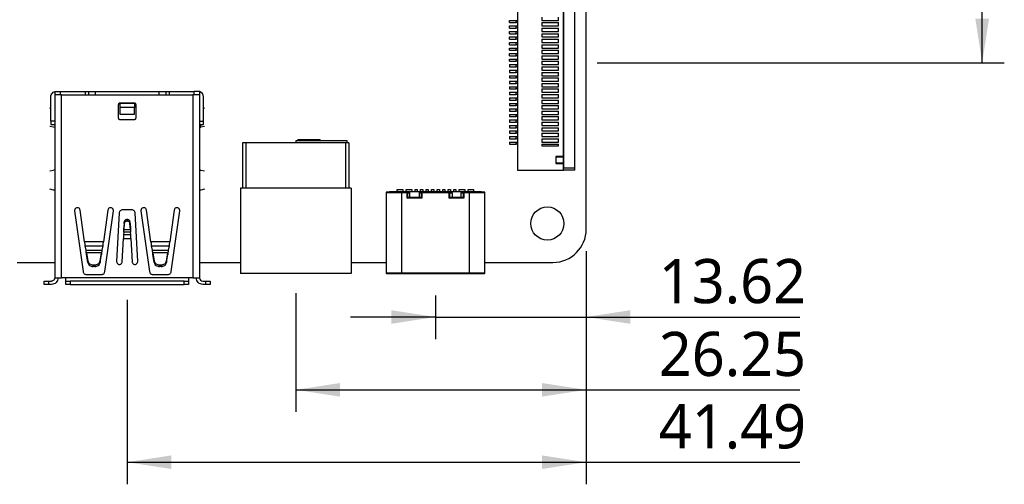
# Model space of a CAD drawing. Header units: millimetres. Extents: x 3 to 207, y 3 to 294.
# Tile 73 of 94: x 113 to 158, y 205 to 226. Entities that reach past the tile are written whole.
import ezdxf

# ---------------------------------------------------------------- set-up
doc = ezdxf.new("R2010")
doc.units = ezdxf.units.MM
doc.layers.add('几何体', color=7, linetype='Continuous')
doc.layers.add('尺寸', color=3, linetype='Continuous')
doc.styles.add('SLDTEXTSTYLE0', font='Microsoft YaHei.ttf')
doc.dimstyles.new('SLDDIMSTYLE1', dxfattribs={"dimtxt": 2, "dimasz": 3.5, "dimexe": 0, "dimexo": 0.0625, "dimgap": 0.5, "dimtad": 1, "dimlfac": 2, "dimrnd": 1e-09, "dimzin": 12, "dimdsep": 46, "dimtxsty": 'SLDTEXTSTYLE0', "dimsah": 1, "dimcen": 0.09, "dimadec": 0, "dimazin": 3, "dimtfac": 1, "dimtmove": 0, "dimatfit": 0, "dimfxl": 0, "dimfrac": 2, "dimtolj": 1, "dimtzin": 12, "dimarcsym": 0})
doc.dimstyles.new('SLDDIMSTYLE3', dxfattribs={"dimtxt": 2, "dimasz": 3.5, "dimexe": 0, "dimexo": 0.0625, "dimgap": 0.5, "dimtad": 1, "dimlfac": 2, "dimrnd": 1e-09, "dimzin": 12, "dimdsep": 46, "dimtxsty": 'SLDTEXTSTYLE0', "dimsah": 1, "dimcen": 0.09, "dimadec": 0, "dimazin": 3, "dimtfac": 1, "dimtofl": 0, "dimtmove": 0, "dimatfit": 3, "dimfxl": 0, "dimfrac": 2, "dimtolj": 1, "dimtzin": 12, "dimarcsym": 0})

# ---------------------------------------------------------------- blocks, each defined once
blk = doc.blocks.new('_D_4')
at = {"layer": '尺寸', "transparency": 16777216}
for p, q in [((138.875, 215.748), (138.875, 211.776)), ((132.065, 213.748), (132.065, 211.776)), ((132.065, 212.776), (128.219, 212.776)), ((132.065, 212.776), (138.875, 212.776)), ((138.875, 212.776), (148.529, 212.776))]:
    blk.add_line(p, q, dxfattribs=at)
for points in [[(132.065, 212.776), (130.065, 213.084), (130.065, 212.468)], [(138.875, 212.776), (140.875, 212.468), (140.875, 213.084)]]:
    blk.add_solid(points, dxfattribs=at)
at = {"layer": '尺寸', "transparency": 16777216, "insert": (142.157, 215.4), "char_height": 2, "attachment_point": 1, "style": 'SLDTEXTSTYLE0'}
blk.add_mtext('13.62', dxfattribs=at)
blk = doc.blocks.new('_D_5')
at = {"layer": '尺寸', "transparency": 16777216}
for p, q in [((138.875, 215.748), (138.875, 205.211)), ((118.13, 213.548), (118.13, 205.211)), ((118.13, 206.211), (138.875, 206.211)), ((138.875, 206.211), (148.529, 206.211))]:
    blk.add_line(p, q, dxfattribs=at)
for points in [[(118.13, 206.211), (120.13, 205.903), (120.13, 206.519)], [(138.875, 206.211), (136.875, 206.519), (136.875, 205.903)]]:
    blk.add_solid(points, dxfattribs=at)
at = {"layer": '尺寸', "transparency": 16777216, "insert": (142.157, 208.835), "char_height": 2, "attachment_point": 1, "style": 'SLDTEXTSTYLE0'}
blk.add_mtext('41.49', dxfattribs=at)
blk = doc.blocks.new('_D_20')
at = {"layer": '尺寸', "transparency": 16777216}
for p, q in [((138.375, 255.248), (157.773, 255.248)), ((156.773, 224.263), (156.773, 255.248)), ((139.367, 224.263), (157.773, 224.263))]:
    blk.add_line(p, q, dxfattribs=at)
for points in [[(156.773, 255.248), (156.465, 253.248), (157.08, 253.248)], [(156.773, 224.263), (157.08, 226.263), (156.465, 226.263)]]:
    blk.add_solid(points, dxfattribs=at)
at = {"layer": '尺寸', "transparency": 16777216, "insert": (154.149, 247.405), "char_height": 2, "attachment_point": 1, "rotation": 90, "style": 'SLDTEXTSTYLE0'}
blk.add_mtext('61.97', dxfattribs=at)
blk = doc.blocks.new('_D_21')
at = {"layer": '尺寸', "transparency": 16777216}
for p, q in [((138.875, 215.748), (138.875, 208.484)), ((125.75, 213.848), (125.75, 208.484)), ((125.75, 209.484), (138.875, 209.484)), ((138.875, 209.484), (148.529, 209.484))]:
    blk.add_line(p, q, dxfattribs=at)
for points in [[(125.75, 209.484), (127.75, 209.176), (127.75, 209.791)], [(138.875, 209.484), (136.875, 209.791), (136.875, 209.176)]]:
    blk.add_solid(points, dxfattribs=at)
at = {"layer": '尺寸', "transparency": 16777216, "insert": (142.157, 212.108), "char_height": 2, "attachment_point": 1, "style": 'SLDTEXTSTYLE0'}
blk.add_mtext('26.25', dxfattribs=at)

msp = doc.modelspace()

# ---------------------------------------------------------------- linework, layer by layer
at = {"layer": '几何体'}
for p, q in [((138.8753, 216.7479), (138.8753, 253.748)), ((135.7673, 229.1125), (135.7673, 219.4125)), ((137.866, 219.5125), (137.866, 229.0125)), ((138.3673, 219.5125), (138.3673, 229.0125)), ((137.856, 220.032), (137.856, 228.4931)), ((135.4173, 226.0875), (135.4173, 226.1875)), ((135.4173, 226.1875), (135.7173, 226.1875)), ((135.4173, 226.0875), (135.7173, 226.0875)), ((135.7173, 226.0875), (135.7173, 226.1875)), ((135.7173, 226.1875), (135.7673, 226.1875)), ((135.7673, 226.0875), (135.7173, 226.0875)), ((136.8673, 226.3375), (136.8673, 226.1875)), ((136.8673, 226.1875), (137.6173, 226.1875)), ((136.8673, 226.0875), (137.6173, 226.0875)), ((136.8673, 226.0875), (136.8673, 225.9375)), ((137.6173, 226.1875), (137.6173, 226.3375)), ((137.6173, 225.9375), (137.6173, 226.0875)), ((135.4173, 225.8375), (135.4173, 225.9375)), ((135.4173, 225.9375), (135.7173, 225.9375)), ((135.4173, 225.8375), (135.7173, 225.8375)), ((135.4173, 225.5875), (135.4173, 225.6875)), ((135.4173, 225.6875), (135.7173, 225.6875)), ((135.7173, 225.8375), (135.7173, 225.9375)), ((135.7173, 225.9375), (135.7673, 225.9375)), ((135.7673, 225.8375), (135.7173, 225.8375)), ((135.7173, 225.5875), (135.7173, 225.6875)), ((135.7173, 225.6875), (135.7673, 225.6875)), ((136.8673, 225.9375), (137.6173, 225.9375)), ((136.8673, 225.8375), (137.6173, 225.8375)), ((136.8673, 225.8375), (136.8673, 225.6875)), ((136.8673, 225.6875), (137.6173, 225.6875)), ((137.6173, 225.6875), (137.6173, 225.8375)), ((135.4173, 225.5875), (135.7173, 225.5875)), ((135.4173, 225.3375), (135.4173, 225.4375)), ((135.4173, 225.4375), (135.7173, 225.4375)), ((135.4173, 225.3375), (135.7173, 225.3375)), ((135.4173, 225.0875), (135.4173, 225.1875)), ((135.4173, 225.1875), (135.7173, 225.1875)), ((135.7673, 225.5875), (135.7173, 225.5875)), ((135.7173, 225.3375), (135.7173, 225.4375)), ((135.7173, 225.4375), (135.7673, 225.4375)), ((135.7673, 225.3375), (135.7173, 225.3375)), ((135.7173, 225.0875), (135.7173, 225.1875)), ((135.7173, 225.1875), (135.7673, 225.1875)), ((136.8673, 225.5875), (137.6173, 225.5875)), ((136.8673, 225.5875), (136.8673, 225.4375)), ((136.8673, 225.4375), (137.6173, 225.4375)), ((136.8673, 225.3375), (137.6173, 225.3375)), ((136.8673, 225.3375), (136.8673, 225.1875)), ((136.8673, 225.1875), (137.6173, 225.1875)), ((137.6173, 225.4375), (137.6173, 225.5875)), ((137.6173, 225.1875), (137.6173, 225.3375)), ((135.4173, 225.0875), (135.7173, 225.0875)), ((135.4173, 224.8375), (135.4173, 224.9375)), ((135.4173, 224.9375), (135.7173, 224.9375)), ((135.4173, 224.8375), (135.7173, 224.8375)), ((135.7673, 225.0875), (135.7173, 225.0875)), ((135.7173, 224.8375), (135.7173, 224.9375)), ((135.7173, 224.9375), (135.7673, 224.9375)), ((135.7673, 224.8375), (135.7173, 224.8375)), ((136.8673, 225.0875), (137.6173, 225.0875)), ((136.8673, 225.0875), (136.8673, 224.9375)), ((136.8673, 224.9375), (137.6173, 224.9375)), ((136.8673, 224.8375), (137.6173, 224.8375)), ((136.8673, 224.8375), (136.8673, 224.6875)), ((137.6173, 224.9375), (137.6173, 225.0875)), ((137.6173, 224.6875), (137.6173, 224.8375)), ((135.4173, 224.5875), (135.4173, 224.6875)), ((135.4173, 224.6875), (135.7173, 224.6875)), ((135.4173, 224.5875), (135.7173, 224.5875)), ((135.4173, 224.3375), (135.4173, 224.4375)), ((135.4173, 224.4375), (135.7173, 224.4375)), ((135.4173, 224.3375), (135.7173, 224.3375)), ((135.7173, 224.5875), (135.7173, 224.6875)), ((135.7173, 224.6875), (135.7673, 224.6875)), ((135.7673, 224.5875), (135.7173, 224.5875)), ((135.7173, 224.3375), (135.7173, 224.4375)), ((135.7173, 224.4375), (135.7673, 224.4375)), ((135.7673, 224.3375), (135.7173, 224.3375)), ((136.8673, 224.6875), (137.6173, 224.6875)), ((136.8673, 224.5875), (137.6173, 224.5875)), ((136.8673, 224.5875), (136.8673, 224.4375)), ((136.8673, 224.4375), (137.6173, 224.4375)), ((136.8673, 224.3375), (137.6173, 224.3375)), ((136.8673, 224.3375), (136.8673, 224.1875)), ((137.6173, 224.4375), (137.6173, 224.5875)), ((137.6173, 224.1875), (137.6173, 224.3375)), ((135.4173, 224.1875), (135.4173, 224.0875)), ((135.4173, 224.1875), (135.7173, 224.1875)), ((135.4173, 224.0875), (135.7173, 224.0875)), ((135.4173, 223.9375), (135.4173, 223.8375)), ((135.4173, 223.9375), (135.7173, 223.9375)), ((135.4173, 223.8375), (135.7173, 223.8375)), ((135.7173, 224.0875), (135.7173, 224.1875)), ((135.7173, 224.1875), (135.7673, 224.1875)), ((135.7673, 224.0875), (135.7173, 224.0875)), ((135.7173, 223.8375), (135.7173, 223.9375)), ((135.7173, 223.9375), (135.7673, 223.9375)), ((135.7673, 223.8375), (135.7173, 223.8375)), ((136.8673, 224.1875), (137.6173, 224.1875)), ((136.8673, 224.0875), (137.6173, 224.0875)), ((136.8673, 224.0875), (136.8673, 223.9375)), ((136.8673, 223.9375), (137.6173, 223.9375)), ((136.8673, 223.8375), (137.6173, 223.8375)), ((136.8673, 223.8375), (136.8673, 223.6875)), ((137.6173, 223.9375), (137.6173, 224.0875)), ((137.6173, 223.6875), (137.6173, 223.8375)), ((135.4173, 223.6875), (135.4173, 223.5875)), ((135.4173, 223.6875), (135.7173, 223.6875)), ((135.4173, 223.5875), (135.7173, 223.5875)), ((135.4173, 223.4375), (135.4173, 223.3375)), ((135.4173, 223.4375), (135.7173, 223.4375)), ((135.7173, 223.5875), (135.7173, 223.6875)), ((135.7173, 223.6875), (135.7673, 223.6875)), ((135.7673, 223.5875), (135.7173, 223.5875)), ((135.7173, 223.3375), (135.7173, 223.4375)), ((135.7173, 223.4375), (135.7673, 223.4375)), ((136.8673, 223.6875), (137.6173, 223.6875)), ((136.8673, 223.5875), (137.6173, 223.5875)), ((136.8673, 223.5875), (136.8673, 223.4375)), ((136.8673, 223.4375), (137.6173, 223.4375)), ((137.6173, 223.4375), (137.6173, 223.5875)), ((114.8552, 222.978), (115.1052, 222.978)), ((114.8552, 222.978), (114.8552, 222.828)), ((115.1052, 222.978), (116.2302, 222.978)), ((115.1052, 222.978), (115.1052, 222.828)), ((116.2302, 222.978), (116.2302, 222.828)), ((116.2302, 222.978), (116.3802, 222.978)), ((116.3802, 222.978), (116.3802, 222.828)), ((116.3802, 222.978), (116.6802, 222.978)), ((116.6802, 222.978), (119.5802, 222.978)), ((119.5802, 222.978), (119.8802, 222.978)), ((119.8802, 222.978), (119.8802, 222.828)), ((119.8802, 222.978), (120.0326, 222.978)), ((120.0326, 222.978), (120.0326, 222.828)), ((120.0326, 222.978), (121.1552, 222.978)), ((121.1552, 222.828), (121.1552, 222.978)), ((121.4052, 222.978), (121.1552, 222.978)), ((121.4052, 222.978), (121.4052, 222.828)), ((135.4173, 223.3375), (135.7173, 223.3375)), ((135.4173, 223.1875), (135.4173, 223.0875)), ((135.4173, 223.1875), (135.7173, 223.1875)), ((135.4173, 223.0875), (135.7173, 223.0875)), ((135.7673, 223.3375), (135.7173, 223.3375)), ((135.7173, 223.0875), (135.7173, 223.1875)), ((135.7173, 223.1875), (135.7673, 223.1875)), ((135.7673, 223.0875), (135.7173, 223.0875)), ((136.8673, 223.3375), (137.6173, 223.3375)), ((136.8673, 223.3375), (136.8673, 223.1875)), ((136.8673, 223.1875), (137.6173, 223.1875)), ((136.8673, 223.0875), (137.6173, 223.0875)), ((136.8673, 223.0875), (136.8673, 222.9375)), ((137.6173, 223.1875), (137.6173, 223.3375)), ((137.6173, 222.9375), (137.6173, 223.0875)), ((114.6802, 221.628), (114.6802, 222.728)), ((114.8552, 222.828), (114.8552, 214.548)), ((115.1552, 214.548), (115.1552, 222.828)), ((115.1552, 222.828), (121.1052, 222.828)), ((121.1052, 222.828), (121.1052, 214.548)), ((121.4052, 222.828), (121.4052, 214.548)), ((121.5802, 221.628), (121.5802, 222.728)), ((135.4173, 222.9375), (135.4173, 222.8375)), ((135.4173, 222.9375), (135.7173, 222.9375)), ((135.4173, 222.8375), (135.7173, 222.8375)), ((135.4173, 222.6875), (135.4173, 222.5875)), ((135.4173, 222.6875), (135.7173, 222.6875)), ((135.4173, 222.5875), (135.7173, 222.5875)), ((135.7173, 222.8375), (135.7173, 222.9375)), ((135.7173, 222.9375), (135.7673, 222.9375)), ((135.7673, 222.8375), (135.7173, 222.8375)), ((135.7173, 222.5875), (135.7173, 222.6875)), ((135.7173, 222.6875), (135.7673, 222.6875)), ((135.7673, 222.5875), (135.7173, 222.5875)), ((136.8673, 222.9375), (137.6173, 222.9375)), ((136.8673, 222.8375), (137.6173, 222.8375)), ((136.8673, 222.8375), (136.8673, 222.6875)), ((136.8673, 222.6875), (137.6173, 222.6875)), ((136.8673, 222.5875), (137.6173, 222.5875)), ((136.8673, 222.5875), (136.8673, 222.4375)), ((137.6173, 222.6875), (137.6173, 222.8375)), ((137.6173, 222.4375), (137.6173, 222.5875)), ((114.6284, 222.2227), (114.6802, 222.233)), ((117.7302, 222.378), (117.7302, 221.778)), ((118.4552, 222.453), (117.8052, 222.453)), ((117.8052, 222.428), (117.8052, 222.2472)), ((118.4552, 222.428), (117.8052, 222.428)), ((118.4552, 222.2472), (117.8052, 222.2472)), ((117.8052, 222.2472), (117.8052, 221.9555)), ((118.4552, 222.428), (118.4552, 222.2472)), ((118.4552, 221.9555), (118.4552, 222.2472)), ((118.5302, 221.778), (118.5302, 222.378)), ((121.5802, 222.233), (121.6321, 222.2227)), ((135.4173, 222.4375), (135.4173, 222.3375)), ((135.4173, 222.4375), (135.7173, 222.4375)), ((135.4173, 222.3375), (135.7173, 222.3375)), ((135.4173, 222.1875), (135.4173, 222.0875)), ((135.4173, 222.1875), (135.7173, 222.1875)), ((135.4173, 222.0875), (135.7173, 222.0875)), ((135.7173, 222.3375), (135.7173, 222.4375)), ((135.7173, 222.4375), (135.7673, 222.4375)), ((135.7673, 222.3375), (135.7173, 222.3375)), ((135.7173, 222.0875), (135.7173, 222.1875)), ((135.7173, 222.1875), (135.7673, 222.1875)), ((135.7673, 222.0875), (135.7173, 222.0875)), ((136.8673, 222.4375), (137.6173, 222.4375)), ((136.8673, 222.3375), (137.6173, 222.3375)), ((136.8673, 222.3375), (136.8673, 222.1875)), ((136.8673, 222.1875), (137.6173, 222.1875)), ((136.8673, 222.0875), (137.6173, 222.0875)), ((136.8673, 222.0875), (136.8673, 221.9375)), ((137.6173, 222.1875), (137.6173, 222.3375)), ((137.6173, 221.9375), (137.6173, 222.0875)), ((114.8552, 221.628), (114.6802, 221.628)), ((117.8052, 221.9555), (118.4552, 221.9555)), ((117.8052, 221.703), (118.4552, 221.703)), ((121.4052, 221.628), (121.5802, 221.628)), ((121.5802, 221.478), (121.5802, 221.628)), ((135.4173, 221.9375), (135.4173, 221.8375)), ((135.4173, 221.9375), (135.7173, 221.9375)), ((135.4173, 221.8375), (135.7173, 221.8375)), ((135.4173, 221.6875), (135.4173, 221.5875)), ((135.4173, 221.6875), (135.7173, 221.6875)), ((135.7173, 221.8375), (135.7173, 221.9375)), ((135.7173, 221.9375), (135.7673, 221.9375)), ((135.7673, 221.8375), (135.7173, 221.8375)), ((135.7173, 221.5875), (135.7173, 221.6875)), ((135.7173, 221.6875), (135.7673, 221.6875)), ((136.8673, 221.9375), (137.6173, 221.9375)), ((136.8673, 221.8375), (137.6173, 221.8375)), ((136.8673, 221.8375), (136.8673, 221.6875)), ((136.8673, 221.6875), (137.6173, 221.6875)), ((137.6173, 221.6875), (137.6173, 221.8375)), ((114.8057, 221.3579), (114.6284, 221.3932)), ((114.6802, 221.478), (114.8552, 221.478)), ((114.8552, 221.3465), (114.8057, 221.3579)), ((121.4052, 221.478), (121.5802, 221.478)), ((121.4407, 221.478), (121.4407, 221.3545)), ((121.4407, 221.3545), (121.4548, 221.3579)), ((121.6321, 221.3932), (121.4548, 221.3579)), ((135.4173, 221.5875), (135.7173, 221.5875)), ((135.4173, 221.4375), (135.4173, 221.3375)), ((135.4173, 221.4375), (135.7173, 221.4375)), ((135.4173, 221.3375), (135.7173, 221.3375)), ((135.4173, 221.1875), (135.4173, 221.0875)), ((135.4173, 221.1875), (135.7173, 221.1875)), ((135.7673, 221.5875), (135.7173, 221.5875)), ((135.7173, 221.3375), (135.7173, 221.4375)), ((135.7173, 221.4375), (135.7673, 221.4375)), ((135.7673, 221.3375), (135.7173, 221.3375)), ((135.7173, 221.0875), (135.7173, 221.1875)), ((135.7173, 221.1875), (135.7673, 221.1875)), ((136.8673, 221.5875), (137.6173, 221.5875)), ((136.8673, 221.5875), (136.8673, 221.4375)), ((136.8673, 221.4375), (137.6173, 221.4375)), ((136.8673, 221.3375), (137.6173, 221.3375)), ((136.8673, 221.3375), (136.8673, 221.1875)), ((136.8673, 221.1875), (137.6173, 221.1875)), ((137.6173, 221.4375), (137.6173, 221.5875)), ((137.6173, 221.1875), (137.6173, 221.3375)), ((128.075, 220.748), (125.75, 220.748)), ((125.75, 220.748), (125.75, 220.648)), ((125.85, 220.798), (125.85, 220.748)), ((125.85, 220.798), (126.85, 220.798)), ((126.85, 220.748), (126.85, 220.798)), ((128.075, 220.648), (128.075, 220.748)), ((135.4173, 221.0875), (135.7173, 221.0875)), ((135.4173, 220.9375), (135.4173, 220.8375)), ((135.4173, 220.9375), (135.7173, 220.9375)), ((135.4173, 220.8375), (135.7173, 220.8375)), ((135.7673, 221.0875), (135.7173, 221.0875)), ((135.7173, 220.8375), (135.7173, 220.9375)), ((135.7173, 220.9375), (135.7673, 220.9375)), ((135.7673, 220.8375), (135.7173, 220.8375)), ((136.8673, 221.0875), (137.6173, 221.0875)), ((136.8673, 221.0875), (136.8673, 220.9375)), ((136.8673, 220.9375), (137.6173, 220.9375)), ((136.8673, 220.8375), (137.6173, 220.8375)), ((136.8673, 220.8375), (136.8673, 220.6875)), ((137.6173, 220.9375), (137.6173, 221.0875)), ((137.6173, 220.6875), (137.6173, 220.8375)), ((137.866, 221.1125), (137.856, 221.1125)), ((123.35, 220.648), (123.35, 218.598)), ((123.5, 220.648), (123.35, 220.648)), ((123.5, 220.648), (123.5, 218.598)), ((127.9988, 220.648), (123.5, 220.648)), ((127.9988, 220.648), (127.9988, 218.598)), ((128.15, 220.648), (127.9988, 220.648)), ((128.15, 220.648), (128.15, 218.598)), ((135.4173, 220.6875), (135.4173, 220.5875)), ((135.4173, 220.6875), (135.7173, 220.6875)), ((135.4173, 220.5875), (135.7173, 220.5875)), ((135.7173, 220.5875), (135.7173, 220.6875)), ((135.7173, 220.6875), (135.7673, 220.6875)), ((135.7673, 220.5875), (135.7173, 220.5875)), ((136.8673, 220.6875), (137.6173, 220.6875)), ((136.8673, 220.5875), (137.6173, 220.5875)), ((136.8673, 220.5875), (136.8673, 220.5125)), ((136.8673, 220.5125), (137.6173, 220.5125)), ((137.6173, 220.5125), (137.6173, 220.5875)), ((137.856, 220.032), (137.5091, 220.032)), ((137.5091, 220.032), (137.5091, 219.7225)), ((137.5191, 219.7325), (137.5191, 220.022)), ((137.5191, 220.022), (137.856, 220.022)), ((137.856, 219.7325), (137.856, 220.022)), ((114.6284, 219.3827), (114.8057, 219.418)), ((114.8552, 219.4294), (114.8057, 219.418)), ((121.4548, 219.418), (121.6321, 219.3827)), ((135.7673, 219.4125), (137.856, 219.4125)), ((137.5091, 219.7225), (137.856, 219.7225)), ((137.856, 219.7325), (137.5191, 219.7325)), ((137.856, 219.4125), (137.856, 219.7225)), ((138.3673, 219.4125), (137.856, 219.4125)), ((138.3673, 219.5125), (137.866, 219.5125)), ((138.3673, 219.4125), (138.3673, 219.5125)), ((114.8057, 218.5179), (114.6284, 218.5532)), ((114.8552, 218.5065), (114.8057, 218.5179)), ((121.6321, 218.5532), (121.4548, 218.5179)), ((123.25, 218.598), (123.25, 214.748)), ((128.25, 218.598), (123.25, 218.598)), ((128.25, 218.598), (128.25, 214.748)), ((130.34, 218.538), (130.59, 218.538)), ((130.34, 218.448), (130.34, 218.538)), ((130.59, 218.538), (130.59, 218.448)), ((130.74, 218.538), (130.99, 218.538)), ((130.74, 218.448), (130.74, 218.538)), ((130.99, 218.538), (130.99, 218.448)), ((131.1396, 218.538), (131.2396, 218.538)), ((131.1396, 218.448), (131.1396, 218.538)), ((131.2396, 218.538), (131.2396, 218.448)), ((131.3896, 218.538), (131.4896, 218.538)), ((131.3896, 218.448), (131.3896, 218.538)), ((131.4896, 218.538), (131.4896, 218.448)), ((131.64, 218.538), (131.74, 218.538)), ((131.64, 218.448), (131.64, 218.538)), ((131.74, 218.538), (131.74, 218.448)), ((131.89, 218.538), (131.99, 218.538)), ((131.89, 218.448), (131.89, 218.538)), ((131.99, 218.538), (131.99, 218.448)), ((132.14, 218.448), (132.14, 218.538)), ((132.14, 218.538), (132.24, 218.538)), ((132.24, 218.538), (132.24, 218.448)), ((132.39, 218.448), (132.39, 218.538)), ((132.39, 218.538), (132.49, 218.538)), ((132.49, 218.538), (132.49, 218.448)), ((132.64, 218.538), (132.74, 218.538)), ((132.64, 218.448), (132.64, 218.538)), ((132.74, 218.538), (132.74, 218.448)), ((132.89, 218.538), (132.99, 218.538)), ((132.89, 218.448), (132.89, 218.538)), ((132.99, 218.538), (132.99, 218.448)), ((133.14, 218.448), (133.14, 218.538)), ((133.14, 218.538), (133.39, 218.538)), ((133.39, 218.538), (133.39, 218.448)), ((133.54, 218.538), (133.79, 218.538)), ((133.54, 218.448), (133.54, 218.538)), ((133.79, 218.538), (133.79, 218.448)), ((130.53, 218.398), (129.83, 218.398)), ((129.83, 218.398), (129.83, 214.773)), ((130.49, 218.448), (133.64, 218.448)), ((130.53, 218.398), (130.53, 218.423)), ((130.53, 218.423), (130.7884, 218.423)), ((130.53, 218.398), (130.53, 214.773)), ((130.7884, 218.398), (130.53, 218.398)), ((130.7884, 218.398), (130.7884, 218.423)), ((130.8822, 218.423), (130.7884, 218.423)), ((130.8096, 218.398), (130.7884, 218.398)), ((130.7884, 218.148), (130.7884, 218.398)), ((130.7884, 218.148), (130.8096, 218.1692)), ((131.4407, 218.148), (130.7884, 218.148)), ((130.8096, 218.1692), (130.8096, 218.398)), ((130.8096, 218.398), (130.9117, 218.398)), ((131.412, 218.173), (130.8179, 218.173)), ((130.9117, 218.173), (130.9117, 218.398)), ((131.3276, 218.398), (131.4189, 218.398)), ((131.3276, 218.398), (131.3276, 218.173)), ((131.3563, 218.423), (131.4407, 218.423)), ((131.4407, 218.398), (131.4189, 218.398)), ((131.4189, 218.398), (131.4189, 218.1697)), ((131.4407, 218.148), (131.4189, 218.1697)), ((131.4407, 218.423), (131.4407, 218.4156)), ((132.6888, 218.423), (131.4407, 218.423)), ((131.4407, 218.4156), (131.4407, 218.398)), ((131.4407, 218.398), (131.4407, 218.148)), ((132.6888, 218.398), (131.4407, 218.398)), ((132.6888, 218.398), (132.6888, 218.423)), ((132.6888, 218.423), (132.7825, 218.423)), ((132.71, 218.398), (132.6888, 218.398)), ((132.6888, 218.148), (132.6888, 218.398)), ((132.6888, 218.148), (132.71, 218.1692)), ((133.341, 218.148), (132.6888, 218.148)), ((132.71, 218.1692), (132.71, 218.398)), ((132.71, 218.398), (132.812, 218.398)), ((133.3123, 218.173), (132.7182, 218.173)), ((132.812, 218.398), (132.812, 218.173)), ((133.2279, 218.398), (133.3192, 218.398)), ((133.2279, 218.173), (133.2279, 218.398)), ((133.341, 218.423), (133.2566, 218.423)), ((133.3284, 218.398), (133.3192, 218.398)), ((133.3192, 218.398), (133.3192, 218.1697)), ((133.341, 218.148), (133.3192, 218.1697)), ((133.341, 218.398), (133.3284, 218.398)), ((133.341, 218.423), (133.341, 218.398)), ((133.341, 218.423), (133.6, 218.423)), ((133.341, 218.398), (133.341, 218.148)), ((133.6, 218.398), (133.341, 218.398)), ((133.6, 218.423), (133.6, 218.398)), ((134.3, 218.398), (133.6, 218.398)), ((133.6, 214.773), (133.6, 218.398)), ((134.3, 214.773), (134.3, 218.398)), ((116.205, 216.1732), (116.0028, 217.6117)), ((117.2577, 217.6117), (117.0555, 216.1732)), ((118.3402, 217.623), (117.9202, 217.623)), ((119.205, 216.1732), (119.0028, 217.6117)), ((120.2577, 217.6117), (120.0555, 216.1732)), ((115.7552, 217.5769), (116.1417, 214.8271)), ((117.1188, 214.8271), (117.5052, 217.5769)), ((117.7704, 217.4808), (117.6552, 215.2826)), ((118.1269, 217.108), (118.1269, 217.183)), ((118.1269, 217.183), (118.1335, 217.183)), ((118.1335, 217.183), (118.1335, 217.108)), ((118.6052, 215.2826), (118.49, 217.4808)), ((118.7552, 217.5769), (119.1417, 214.8271)), ((120.1188, 214.8271), (120.5052, 217.5769)), ((118.0021, 217.0804), (117.9856, 216.808)), ((118.0021, 217.0054), (117.9856, 216.733)), ((117.9856, 216.733), (117.9856, 216.808)), ((117.9856, 216.733), (118.2749, 216.733)), ((118.0021, 217.0054), (118.0021, 217.0804)), ((118.1335, 217.108), (118.1269, 217.108)), ((118.2584, 217.0054), (118.2584, 217.0804)), ((118.2584, 217.0804), (118.2749, 216.808)), ((118.2749, 216.733), (118.2584, 217.0054)), ((118.2749, 216.733), (118.2749, 216.808)), ((117.9049, 215.2695), (117.96, 216.3216)), ((117.96, 216.3216), (118.3004, 216.3216)), ((117.9748, 216.6063), (117.9657, 216.494)), ((118.2948, 216.494), (117.9657, 216.494)), ((118.2857, 216.6063), (117.9748, 216.6063)), ((117.9816, 216.683), (117.9816, 216.683)), ((118.2789, 216.683), (118.2789, 216.683)), ((118.2948, 216.494), (118.2857, 216.6063)), ((118.3004, 216.3216), (118.3556, 215.2695)), ((117.0555, 216.1732), (116.205, 216.1732)), ((116.22, 216.0008), (117.0405, 216.0008)), ((116.22, 216.0008), (116.2629, 215.8046)), ((116.9975, 215.8046), (117.0405, 216.0008)), ((120.0555, 216.1732), (119.205, 216.1732)), ((119.22, 216.0008), (120.0405, 216.0008)), ((119.22, 216.0008), (119.2629, 215.8046)), ((119.9975, 215.8046), (120.0405, 216.0008)), ((116.2629, 215.8046), (116.9975, 215.8046)), ((116.2811, 215.7279), (116.2811, 215.7279)), ((116.2919, 215.678), (116.3507, 215.3161)), ((116.9686, 215.678), (116.2919, 215.678)), ((116.2919, 215.678), (116.2919, 215.603)), ((116.3507, 215.2411), (116.2919, 215.603)), ((116.9098, 215.3161), (116.9686, 215.678)), ((116.9098, 215.2411), (116.9686, 215.603)), ((116.9686, 215.678), (116.9686, 215.603)), ((116.9794, 215.7279), (116.9794, 215.7279)), ((119.2629, 215.8046), (119.9975, 215.8046)), ((119.2811, 215.7279), (119.2811, 215.7279)), ((119.2919, 215.678), (119.3507, 215.3161)), ((119.9686, 215.678), (119.2919, 215.678)), ((119.2919, 215.678), (119.2919, 215.603)), ((119.3507, 215.2411), (119.2919, 215.603)), ((119.9098, 215.3161), (119.9686, 215.678)), ((119.9098, 215.2411), (119.9686, 215.603)), ((119.9686, 215.678), (119.9686, 215.603)), ((119.9794, 215.7279), (119.9794, 215.7279)), ((113.1552, 215.248), (114.8552, 215.248)), ((116.3507, 215.3161), (116.3507, 215.2411)), ((116.5982, 215.1297), (116.6623, 215.1297)), ((116.5982, 215.0547), (116.5982, 215.1297)), ((116.6623, 215.0547), (116.5982, 215.0547)), ((116.6623, 215.1297), (116.6623, 215.0547)), ((116.9098, 215.3161), (116.9098, 215.2411)), ((119.3507, 215.3161), (119.3507, 215.2411)), ((119.5982, 215.1297), (119.6623, 215.1297)), ((119.5982, 215.0547), (119.5982, 215.1297)), ((119.6623, 215.0547), (119.5982, 215.0547)), ((119.6623, 215.1297), (119.6623, 215.0547)), ((119.9098, 215.3161), (119.9098, 215.2411)), ((121.4052, 215.248), (123.25, 215.248)), ((128.25, 215.248), (129.83, 215.248)), ((134.3, 215.248), (137.3753, 215.248)), ((115.3552, 214.548), (115.1552, 214.548)), ((120.9052, 214.548), (115.3552, 214.548)), ((116.2902, 214.698), (116.9702, 214.698)), ((119.2902, 214.698), (119.9702, 214.698)), ((121.1052, 214.548), (120.9052, 214.548)), ((121.1052, 214.548), (121.4052, 214.548)), ((128.25, 214.748), (123.25, 214.748)), ((129.83, 214.773), (130.53, 214.773)), ((130.53, 214.748), (130.53, 214.773)), ((130.53, 214.773), (133.6, 214.773)), ((130.53, 214.748), (133.6, 214.748)), ((133.6, 214.773), (134.3, 214.773)), ((133.6, 214.748), (133.6, 214.773)), ((114.3802, 214.248), (114.3802, 214.398)), ((114.3802, 214.398), (114.5802, 214.398)), ((114.5802, 214.248), (114.3802, 214.248)), ((114.5802, 214.398), (114.5802, 214.248)), ((114.5802, 214.398), (114.7052, 214.398)), ((114.7052, 214.248), (114.5802, 214.248)), ((115.3552, 214.248), (115.3552, 214.398)), ((115.3552, 214.398), (115.5552, 214.398)), ((115.5552, 214.248), (115.3552, 214.248)), ((115.5552, 214.398), (115.5552, 214.248)), ((120.7052, 214.398), (115.5552, 214.398)), ((115.5552, 214.248), (120.7052, 214.248)), ((120.7052, 214.248), (120.7052, 214.398)), ((120.7052, 214.398), (120.9052, 214.398)), ((120.9052, 214.248), (120.7052, 214.248)), ((120.9052, 214.398), (120.9052, 214.248)), ((121.5552, 214.398), (121.6802, 214.398)), ((121.6802, 214.248), (121.5552, 214.248)), ((121.6802, 214.248), (121.6802, 214.398)), ((121.6802, 214.398), (121.8802, 214.398)), ((121.8802, 214.248), (121.6802, 214.248)), ((121.8802, 214.398), (121.8802, 214.248))]:
    msp.add_line(p, q, dxfattribs=at)
msp.add_circle((137.1213, 217.0019), 0.75, dxfattribs=at)
for centre, radius, start, end in [((121.3302, 222.728), 0.25, 0, 72.5424), ((129.855, 218.398), 0.025, 90, 180), ((130.7881, 218.4032), 0.0197, 38.97344, 88.96186), ((130.7822, 218.3983), 0.0274, 359.36577, 39.34423), ((131.4424, 218.3995), 0.0236, 94.19697, 183.65698), ((132.6884, 218.4032), 0.0197, 38.97344, 88.96186), ((132.6825, 218.3983), 0.0274, 359.36577, 39.34423), ((133.3427, 218.3995), 0.0236, 94.19697, 183.65698), ((134.275, 218.398), 0.025, 0, 90), ((137.3753, 216.7479), 1.5, 270, 0), ((121.5552, 214.548), 0.15, 180, 270), ((129.855, 214.773), 0.025, 180, 270), ((134.275, 214.773), 0.025, 270, 0)]:
    msp.add_arc(centre, radius, start, end, dxfattribs=at)
for centre, major_axis, ratio, start_param, end_param in [((121.7552, 221.3389), (0.35, 0), 0.0874887, 3.0388971, 3.1415927), ((130.8179, 218.148), (0, 0.025), 0.6248694, 0, 0.5585054), ((130.8822, 218.398), (0.0295, 0), 0.8480481, 0, 1.5707963), ((131.3563, 218.398), (0.0287, 0), 0.8715269, 1.5707963, 3.1415927), ((131.412, 218.148), (0, 0.025), 0.5626306, 5.7706966, 6.2831853), ((132.7182, 218.148), (0, 0.025), 0.6248694, 0, 0.5585054), ((132.7825, 218.398), (0.0295, 0), 0.8480481, 0, 1.5707963), ((133.2566, 218.398), (0.0287, 0), 0.8715269, 1.5707963, 3.1415927), ((133.3123, 218.148), (0, 0.025), 0.5626306, 5.7706966, 6.2831853)]:
    msp.add_ellipse(centre, major_axis=major_axis, ratio=ratio, start_param=start_param, end_param=end_param, dxfattribs=at)
for points, knots in [([(114.6802, 222.728), (114.684, 222.7608), (114.6914, 222.8266), (114.7498, 222.9074), (114.8091, 222.9553), (114.8483, 222.9619), (114.8552, 222.963)], [0, 0, 0, 0, 0.3109393, 0.6218785, 0.9328178, 1, 1, 1, 1]), ([(121.4407, 221.3545), (121.4338, 221.3528), (121.4172, 221.3486), (121.4108, 221.3445), (121.4071, 221.3421)], [0, 0, 0, 0, 0.4127322, 1, 1, 1, 1]), ([(121.4052, 219.4294), (121.4126, 219.4278), (121.4292, 219.4242), (121.4457, 219.4202), (121.4548, 219.418)], [0, 0, 0, 0, 0.4468709, 1, 1, 1, 1]), ([(121.4548, 218.5179), (121.4474, 218.5161), (121.4309, 218.5122), (121.4144, 218.5085), (121.4052, 218.5065)], [0, 0, 0, 0, 0.4468024, 1, 1, 1, 1]), ([(130.53, 218.423), (130.4451, 218.423), (130.314, 218.423), (130.1567, 218.423), (130.0493, 218.423), (129.9621, 218.423), (129.8781, 218.423), (129.8641, 218.423), (129.855, 218.423)], [0, 0, 0, 0, 0.2394429, 0.3698483, 0.5000001, 0.6304054, 0.7605571, 1, 1, 1, 1]), ([(134.275, 218.423), (134.2659, 218.423), (134.2519, 218.423), (134.1679, 218.423), (134.0806, 218.423), (133.9732, 218.423), (133.8159, 218.423), (133.6849, 218.423), (133.6, 218.423)], [0, 0, 0, 0, 0.2394429, 0.3698483, 0.5000001, 0.6304054, 0.7605571, 1, 1, 1, 1]), ([(117.9856, 216.808), (117.9847, 216.7813), (117.9834, 216.7414), (117.982, 216.6976), (117.9816, 216.683)], [0, 0, 0, 0, 0.6669909, 1, 1, 1, 1]), ([(118.2749, 216.808), (118.2758, 216.7813), (118.2771, 216.7414), (118.2785, 216.6976), (118.2789, 216.683)], [0, 0, 0, 0, 0.6669909, 1, 1, 1, 1]), ([(116.2919, 215.603), (116.2895, 215.6296), (116.2859, 215.6695), (116.2823, 215.7133), (116.2811, 215.7279)], [0, 0, 0, 0, 0.66699, 1, 1, 1, 1]), ([(116.9686, 215.603), (116.971, 215.6296), (116.9746, 215.6695), (116.9782, 215.7133), (116.9794, 215.7279)], [0, 0, 0, 0, 0.66699, 1, 1, 1, 1]), ([(119.2919, 215.603), (119.2895, 215.6296), (119.2859, 215.6695), (119.2823, 215.7133), (119.2811, 215.7279)], [0, 0, 0, 0, 0.66699001, 1, 1, 1, 1]), ([(119.9686, 215.603), (119.971, 215.6296), (119.9746, 215.6695), (119.9782, 215.7133), (119.9794, 215.7279)], [0, 0, 0, 0, 0.66699, 1, 1, 1, 1]), ([(129.855, 214.748), (129.8641, 214.748), (129.8781, 214.748), (129.9621, 214.748), (130.0493, 214.748), (130.1567, 214.748), (130.314, 214.748), (130.4451, 214.748), (130.53, 214.748)], [0, 0, 0, 0, 0.2394429, 0.3695946, 0.4999999, 0.6301517, 0.7605571, 1, 1, 1, 1]), ([(133.6, 214.748), (133.6849, 214.748), (133.8159, 214.748), (133.9732, 214.748), (134.0806, 214.748), (134.1679, 214.748), (134.2519, 214.748), (134.2659, 214.748), (134.275, 214.748)], [0, 0, 0, 0, 0.2394429, 0.3695946, 0.4999999, 0.6301517, 0.7605571, 1, 1, 1, 1])]:
    msp.add_open_spline(points, degree=3, knots=knots, dxfattribs=at)
for points in [[(116.6802, 222.978), (116.6802, 222.9759), (116.6802, 222.9718), (116.6802, 222.9392), (116.6802, 222.8912), (116.6802, 222.849), (116.6802, 222.828)], [(119.5802, 222.828), (119.5802, 222.849), (119.5802, 222.8912), (119.5802, 222.9392), (119.5802, 222.9718), (119.5802, 222.9759), (119.5802, 222.978)], [(115.1552, 222.828), (115.1159, 222.828), (115.0373, 222.828), (114.9381, 222.828), (114.8688, 222.828), (114.8598, 222.828), (114.8552, 222.828)], [(121.4052, 222.828), (121.4007, 222.828), (121.3917, 222.828), (121.3223, 222.828), (121.2232, 222.828), (121.1446, 222.828), (121.1052, 222.828)], [(117.8052, 222.453), (117.7954, 222.4518), (117.7758, 222.4496), (117.751, 222.4322), (117.7336, 222.4074), (117.7314, 222.3878), (117.7302, 222.378)], [(118.5302, 222.378), (118.5291, 222.3878), (118.5269, 222.4074), (118.5095, 222.4322), (118.4847, 222.4496), (118.4651, 222.4518), (118.4552, 222.453)], [(114.6802, 221.628), (114.6802, 221.6083), (114.6802, 221.569), (114.6802, 221.5194), (114.6802, 221.4847), (114.6802, 221.4802), (114.6802, 221.478)], [(117.7302, 221.778), (117.7314, 221.7681), (117.7336, 221.7485), (117.751, 221.7237), (117.7758, 221.7063), (117.7954, 221.7041), (117.8052, 221.703)], [(118.4552, 221.703), (118.4651, 221.7041), (118.4847, 221.7063), (118.5095, 221.7237), (118.5269, 221.7485), (118.5291, 221.7681), (118.5302, 221.778)], [(129.99, 218.448), (129.9975, 218.448), (130.0125, 218.448), (130.1282, 218.448), (130.2934, 218.448), (130.4245, 218.448), (130.49, 218.448)], [(133.64, 218.448), (133.7055, 218.448), (133.8366, 218.448), (134.0018, 218.448), (134.1174, 218.448), (134.1325, 218.448), (134.14, 218.448)], [(116.0028, 217.6117), (115.9987, 217.6276), (115.9904, 217.6595), (115.956, 217.6967), (115.9112, 217.7185), (115.8612, 217.7213), (115.8139, 217.7048), (115.7768, 217.6715), (115.754, 217.6263), (115.7548, 217.5933), (115.7552, 217.5769)], [(117.5052, 217.5769), (117.5057, 217.5933), (117.5065, 217.6263), (117.4837, 217.6715), (117.4466, 217.7048), (117.3993, 217.7213), (117.3493, 217.7185), (117.3045, 217.6967), (117.2701, 217.6595), (117.2618, 217.6276), (117.2577, 217.6117)], [(117.9202, 217.623), (117.9012, 217.6208), (117.8632, 217.6166), (117.8147, 217.5841), (117.7797, 217.5374), (117.7735, 217.4997), (117.7704, 217.4808)], [(118.49, 217.4808), (118.4869, 217.4997), (118.4808, 217.5374), (118.4457, 217.5841), (118.3972, 217.6166), (118.3592, 217.6208), (118.3402, 217.623)], [(119.0028, 217.6117), (118.9987, 217.6276), (118.9904, 217.6595), (118.956, 217.6967), (118.9112, 217.7185), (118.8612, 217.7213), (118.8139, 217.7048), (118.7768, 217.6715), (118.754, 217.6263), (118.7548, 217.5933), (118.7552, 217.5769)], [(120.5052, 217.5769), (120.5057, 217.5933), (120.5065, 217.6263), (120.4837, 217.6715), (120.4466, 217.7048), (120.3993, 217.7213), (120.3493, 217.7185), (120.3045, 217.6967), (120.2701, 217.6595), (120.2618, 217.6276), (120.2577, 217.6117)], [(118.1269, 217.183), (118.1111, 217.1814), (118.0794, 217.1784), (118.039, 217.1549), (118.0099, 217.1212), (118.0047, 217.094), (118.0021, 217.0804)], [(118.2584, 217.0804), (118.2558, 217.094), (118.2506, 217.1212), (118.2215, 217.1549), (118.181, 217.1784), (118.1494, 217.1814), (118.1335, 217.183)], [(117.9748, 216.6063), (117.9757, 216.6147), (117.9775, 216.6315), (117.9802, 216.6653), (117.9829, 216.7009), (117.9847, 216.7223), (117.9856, 216.733)], [(118.1269, 217.108), (118.1111, 217.1064), (118.0794, 217.1034), (118.039, 217.0799), (118.0099, 217.0462), (118.0047, 217.019), (118.0021, 217.0054)], [(118.2584, 217.0054), (118.2558, 217.019), (118.2506, 217.0462), (118.2215, 217.0799), (118.181, 217.1034), (118.1494, 217.1064), (118.1335, 217.108)], [(118.2749, 216.733), (118.2758, 216.7223), (118.2776, 216.7009), (118.2803, 216.6653), (118.283, 216.6315), (118.2848, 216.6147), (118.2857, 216.6063)], [(117.9657, 216.494), (117.9652, 216.4827), (117.9643, 216.4601), (117.9628, 216.4174), (117.9614, 216.3707), (117.9605, 216.338), (117.96, 216.3216)], [(118.3004, 216.3216), (118.3, 216.338), (118.299, 216.3707), (118.2976, 216.4174), (118.2962, 216.4601), (118.2953, 216.4827), (118.2948, 216.494)], [(116.205, 216.1732), (116.2062, 216.1568), (116.2087, 216.1241), (116.2125, 216.0774), (116.2163, 216.0348), (116.2188, 216.0121), (116.22, 216.0008)], [(117.0405, 216.0008), (117.0417, 216.0121), (117.0442, 216.0348), (117.048, 216.0774), (117.0517, 216.1241), (117.0543, 216.1568), (117.0555, 216.1732)], [(119.205, 216.1732), (119.2062, 216.1568), (119.2087, 216.1241), (119.2125, 216.0774), (119.2163, 216.0348), (119.2188, 216.0121), (119.22, 216.0008)], [(120.0405, 216.0008), (120.0417, 216.0121), (120.0442, 216.0348), (120.048, 216.0774), (120.0517, 216.1241), (120.0543, 216.1568), (120.0555, 216.1732)], [(116.2919, 215.678), (116.2895, 215.6886), (116.2847, 215.71), (116.2774, 215.7456), (116.2702, 215.7794), (116.2654, 215.7962), (116.2629, 215.8046)], [(116.9975, 215.8046), (116.9951, 215.7962), (116.9903, 215.7794), (116.983, 215.7456), (116.9758, 215.71), (116.971, 215.6886), (116.9686, 215.678)], [(119.2919, 215.678), (119.2895, 215.6886), (119.2847, 215.71), (119.2774, 215.7456), (119.2702, 215.7794), (119.2654, 215.7962), (119.2629, 215.8046)], [(119.9975, 215.8046), (119.9951, 215.7962), (119.9903, 215.7794), (119.983, 215.7456), (119.9758, 215.71), (119.971, 215.6886), (119.9686, 215.678)], [(116.3507, 215.3161), (116.3579, 215.2909), (116.3724, 215.2405), (116.4311, 215.1797), (116.5087, 215.1378), (116.5684, 215.1324), (116.5982, 215.1297)], [(116.3507, 215.2411), (116.3579, 215.2159), (116.3724, 215.1655), (116.4311, 215.1047), (116.5087, 215.0628), (116.5684, 215.0574), (116.5982, 215.0547)], [(116.6623, 215.1297), (116.6921, 215.1324), (116.7518, 215.1378), (116.8294, 215.1797), (116.8881, 215.2405), (116.9026, 215.2909), (116.9098, 215.3161)], [(116.6623, 215.0547), (116.6921, 215.0574), (116.7518, 215.0628), (116.8294, 215.1047), (116.8881, 215.1655), (116.9026, 215.2159), (116.9098, 215.2411)], [(117.6552, 215.2826), (117.6563, 215.2661), (117.6583, 215.2332), (117.685, 215.1902), (117.7248, 215.1603), (117.7734, 215.1479), (117.8229, 215.1551), (117.8657, 215.1807), (117.8967, 215.2207), (117.9022, 215.2532), (117.9049, 215.2695)], [(118.3556, 215.2695), (118.3583, 215.2532), (118.3638, 215.2207), (118.3948, 215.1807), (118.4375, 215.1551), (118.4871, 215.1479), (118.5357, 215.1603), (118.5755, 215.1902), (118.6022, 215.2332), (118.6042, 215.2661), (118.6052, 215.2826)], [(119.3507, 215.3161), (119.3579, 215.2909), (119.3724, 215.2405), (119.4311, 215.1797), (119.5087, 215.1378), (119.5684, 215.1324), (119.5982, 215.1297)], [(119.3507, 215.2411), (119.3579, 215.2159), (119.3724, 215.1655), (119.4311, 215.1047), (119.5087, 215.0628), (119.5684, 215.0574), (119.5982, 215.0547)], [(119.6623, 215.1297), (119.6921, 215.1324), (119.7518, 215.1378), (119.8294, 215.1797), (119.8881, 215.2405), (119.9026, 215.2909), (119.9098, 215.3161)], [(119.6623, 215.0547), (119.6921, 215.0574), (119.7518, 215.0628), (119.8294, 215.1047), (119.8881, 215.1655), (119.9026, 215.2159), (119.9098, 215.2411)], [(115.0052, 214.548), (115.0007, 214.5086), (114.9917, 214.43), (114.9223, 214.3309), (114.8232, 214.2615), (114.7446, 214.2525), (114.7052, 214.248)], [(114.8552, 214.548), (114.853, 214.5283), (114.8485, 214.489), (114.8138, 214.4394), (114.7642, 214.4047), (114.7249, 214.4002), (114.7052, 214.398)], [(114.8552, 214.548), (114.8598, 214.548), (114.8688, 214.548), (114.9381, 214.548), (115.0373, 214.548), (115.1159, 214.548), (115.1552, 214.548)], [(115.3552, 214.398), (115.3552, 214.4002), (115.3552, 214.4047), (115.3552, 214.4394), (115.3552, 214.489), (115.3552, 214.5283), (115.3552, 214.548)], [(116.1417, 214.8271), (116.146, 214.8096), (116.1547, 214.7747), (116.1899, 214.7326), (116.2365, 214.7035), (116.2723, 214.6998), (116.2902, 214.698)], [(116.9702, 214.698), (116.9882, 214.6998), (117.024, 214.7035), (117.0705, 214.7326), (117.1058, 214.7747), (117.1144, 214.8096), (117.1188, 214.8271)], [(119.1417, 214.8271), (119.146, 214.8096), (119.1547, 214.7747), (119.1899, 214.7326), (119.2365, 214.7035), (119.2723, 214.6998), (119.2902, 214.698)], [(119.9702, 214.698), (119.9882, 214.6998), (120.024, 214.7035), (120.0705, 214.7326), (120.1058, 214.7747), (120.1144, 214.8096), (120.1188, 214.8271)], [(120.9052, 214.548), (120.9052, 214.5283), (120.9052, 214.489), (120.9052, 214.4394), (120.9052, 214.4047), (120.9052, 214.4002), (120.9052, 214.398)], [(121.5552, 214.248), (121.5159, 214.2525), (121.4373, 214.2615), (121.3381, 214.3309), (121.2688, 214.43), (121.2598, 214.5086), (121.2552, 214.548)]]:
    msp.add_open_spline(points, degree=3, dxfattribs=at)

# ---------------------------------------------------------------- dimensions: what is measured, and where the dimension line sits
at = {"layer": '尺寸'}
dim = msp.add_linear_dim(base=(156.7728, 255.248), p1=(138.3673, 224.2625), p2=(137.3753, 255.248), angle=90, dimstyle='SLDDIMSTYLE3', dxfattribs=at)
dim.commit()
dim.dimension.update_dxf_attribs({"geometry": '_D_20', "text_midpoint": (156.7728, 250.5907), "dimtype": 160})
for base, p1, dimstyle, picture, middle in [((138.8753, 206.2109), (118.1302, 214.548), 'SLDDIMSTYLE3', '_D_5', (145.3432, 206.2109)), ((138.8753, 209.4838), (125.75, 214.848), 'SLDDIMSTYLE3', '_D_21', (145.3432, 209.4838)), ((138.8753, 212.7761), (132.065, 214.748), 'SLDDIMSTYLE1', '_D_4', (145.3432, 212.7761))]:
    dim = msp.add_linear_dim(base=base, p1=p1, p2=(138.8753, 216.7479), dimstyle=dimstyle, dxfattribs=at)
    dim.commit()
    dim.dimension.update_dxf_attribs({"geometry": picture, "text_midpoint": middle, "dimtype": 160})

doc.saveas('drawing.dxf')
